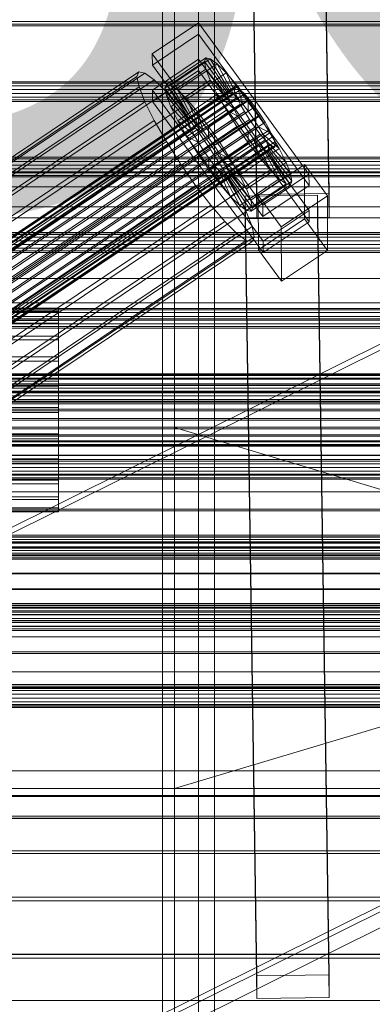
# Model space of a CAD drawing. Header units: millimetres. Extents: x -4395 to 65662, y -65530 to 6847.
# Tile 209 of 256: x 302 to 389, y -35399 to -35153. Entities that reach past the tile are written whole.
import ezdxf

# ---------------------------------------------------------------- set-up
doc = ezdxf.new("R2010")
doc.units = ezdxf.units.MM
for name, color, linetype, lineweight in [('COTAS_O', 1, 'Continuous', 0), ('frontal_briquetadora', 7, 'Continuous', 0), ('frontal_C01', 7, 'Continuous', 0), ('frontal_C02', 7, 'Continuous', 0), ('frontal_C03', 7, 'Continuous', 0), ('frontal_C04', 7, 'Continuous', 0), ('frontal_C05', 7, 'Continuous', 0), ('frontal_secador', 7, 'Continuous', 0)]:
    doc.layers.add(name, color=color, linetype=linetype, lineweight=lineweight)
doc.dimstyles.new('R19_100', dxfattribs={"dimtxt": 250, "dimasz": 150, "dimexe": 150, "dimexo": 80, "dimgap": 100, "dimtad": 1, "dimtih": 1, "dimtoh": 1, "dimdsep": 46, "dimcen": 0.09, "dimadec": 0, "dimazin": 0, "dimtfac": 1, "dimtdec": 4, "dimtofl": 0, "dimtmove": 0, "dimatfit": 3, "dimfxl": 1, "dimtolj": 1, "dimtzin": 0, "dimarcsym": 0})

# ---------------------------------------------------------------- blocks, each defined once
blk = doc.blocks.new('DIM_R33_49')
at = {"layer": 'COTAS_O'}
for p, q in [((-1480, -35300), (-1330, -35255)), ((490, -35300), (340, -35255)), ((-1480, -36000), (-1480, -35300)), ((-1480, -35300), (490, -35300)), ((-1480, -35300), (-1330, -35345)), ((490, -35300), (340, -35345)), ((490, -36000), (490, -35300))]:
    blk.add_line(p, q, dxfattribs=at)
blk.add_text('1970 O', height=250, dxfattribs=at).set_placement((-495, -35200))
blk = doc.blocks.new('DIM_R33_51')
at = {"layer": 'COTAS_O'}
for p, q in [((-1400, -35300), (-1250, -35255)), ((1400, -35300), (1250, -35255)), ((-1400, -36000), (-1400, -35300)), ((-1400, -35300), (1400, -35300)), ((-1400, -35300), (-1250, -35345)), ((1400, -35300), (1250, -35345)), ((1400, -36000), (1400, -35300))]:
    blk.add_line(p, q, dxfattribs=at)
blk.add_text('2800 O', height=250, dxfattribs=at).set_placement((0, -35200))

msp = doc.modelspace()

# ---------------------------------------------------------------- linework, layer by layer
at = {"layer": 'frontal_briquetadora'}
msp.add_line((340, -35980), (340, -34950), dxfattribs=at)
at = {"layer": 'frontal_C01'}
for p, q in [((334.501, -35161.827), (345.969, -35154.119)), ((345.969, -35154.119), (345.981, -35156.942)), ((345.969, -35154.119), (373.501, -35191.83)), ((345.981, -35156.942), (334.513, -35164.649)), ((373.513, -35194.653), (345.981, -35156.942)), ((334.513, -35164.649), (334.501, -35161.827)), ((362.033, -35199.538), (334.501, -35161.827)), ((334.513, -35164.649), (362.045, -35202.36)), ((334.539, -35170.859), (346.008, -35163.151)), ((337.64, -35170.346), (347.47, -35163.74)), ((338.005, -35169.467), (347.835, -35162.86)), ((339.088, -35169.664), (348.918, -35163.058)), ((340.816, -35170.926), (350.645, -35164.32)), ((346.008, -35163.151), (346.02, -35165.974)), ((346.008, -35163.151), (373.539, -35200.863)), ((347.835, -35162.86), (347.47, -35163.74)), ((347.47, -35163.74), (353.205, -35171.596)), ((347.47, -35163.74), (347.847, -35165.636)), ((348.918, -35163.058), (347.835, -35162.86)), ((347.835, -35162.86), (353.378, -35171.18)), ((350.645, -35164.32), (348.918, -35163.058)), ((348.918, -35163.058), (353.892, -35171.273)), ((352.899, -35166.559), (350.645, -35164.32)), ((350.645, -35164.32), (354.71, -35171.871)), ((146.872, -35290.214), (331.181, -35166.344)), ((148.32, -35290.478), (332.629, -35166.609)), ((331.181, -35166.344), (330.692, -35167.52)), ((332.629, -35166.609), (331.181, -35166.344)), ((334.938, -35168.295), (332.629, -35166.609)), ((346.02, -35165.974), (334.551, -35173.681)), ((338.017, -35172.243), (347.847, -35165.636)), ((343.069, -35173.165), (352.899, -35166.559)), ((373.551, -35203.685), (346.02, -35165.974)), ((347.847, -35165.636), (353.384, -35172.495)), ((347.847, -35165.636), (348.941, -35168.421)), ((355.525, -35169.623), (352.899, -35166.559)), ((352.899, -35166.559), (355.777, -35172.932)), ((146.383, -35291.389), (330.692, -35167.52)), ((150.629, -35292.165), (334.938, -35168.295)), ((330.692, -35167.52), (331.197, -35170.055)), ((337.95, -35171.289), (334.938, -35168.295)), ((337.64, -35170.346), (338.005, -35169.467)), ((343.549, -35177.786), (338.005, -35169.467)), ((338.005, -35169.467), (339.088, -35169.664)), ((344.062, -35177.88), (339.088, -35169.664)), ((339.088, -35169.664), (340.816, -35170.926)), ((339.111, -35175.027), (348.941, -35168.421)), ((345.695, -35176.23), (355.525, -35169.623)), ((348.941, -35168.421), (353.902, -35173.814)), ((348.941, -35168.421), (350.678, -35171.904)), ((358.345, -35173.304), (355.525, -35169.623)), ((355.525, -35169.623), (357.021, -35174.383)), ((141.045, -35314.183), (354.844, -35170.495)), ((141.218, -35313.767), (355.017, -35170.079)), ((141.224, -35315.082), (355.022, -35171.393)), ((141.731, -35313.861), (355.53, -35170.172)), ((142.549, -35314.458), (356.348, -35170.77)), ((143.617, -35315.519), (357.415, -35171.831)), ((146.887, -35293.925), (331.197, -35170.055)), ((153.641, -35295.158), (337.95, -35171.289)), ((331.197, -35170.055), (332.659, -35173.778)), ((334.551, -35173.681), (334.539, -35170.859)), ((362.071, -35208.57), (334.539, -35170.859)), ((343.376, -35178.203), (337.64, -35170.346)), ((338.017, -35172.243), (337.64, -35170.346)), ((341.461, -35175.386), (337.95, -35171.289)), ((343.554, -35179.101), (338.017, -35172.243)), ((339.111, -35175.027), (338.017, -35172.243)), ((344.88, -35178.477), (340.816, -35170.926)), ((340.816, -35170.926), (343.069, -35173.165)), ((340.848, -35178.51), (350.678, -35171.904)), ((353.205, -35171.596), (343.376, -35178.203)), ((353.378, -35171.18), (343.549, -35177.786)), ((353.892, -35171.273), (344.062, -35177.88)), ((354.71, -35171.871), (344.88, -35178.477)), ((350.678, -35171.904), (354.725, -35175.463)), ((350.678, -35171.904), (352.938, -35175.848)), ((353.205, -35171.596), (353.378, -35171.18)), ((353.384, -35172.495), (353.205, -35171.596)), ((353.378, -35171.18), (353.892, -35171.273)), ((353.892, -35171.273), (354.71, -35171.871)), ((354.71, -35171.871), (355.777, -35172.932)), ((355.017, -35170.079), (354.844, -35170.495)), ((354.844, -35170.495), (355.022, -35171.393)), ((355.53, -35170.172), (355.017, -35170.079)), ((355.022, -35171.393), (355.541, -35172.713)), ((356.348, -35170.77), (355.53, -35170.172)), ((357.415, -35171.831), (356.348, -35170.77)), ((358.659, -35173.282), (357.415, -35171.831)), ((141.742, -35316.401), (355.541, -35172.713)), ((142.565, -35318.051), (356.363, -35174.362)), ((144.861, -35316.971), (358.659, -35173.282)), ((148.35, -35297.647), (332.659, -35173.778)), ((332.659, -35173.778), (334.981, -35178.434)), ((334.551, -35173.681), (362.083, -35211.393)), ((345.947, -35179.538), (343.069, -35173.165)), ((343.069, -35173.165), (345.695, -35176.23)), ((353.384, -35172.495), (343.554, -35179.101)), ((353.902, -35173.814), (344.073, -35180.42)), ((355.777, -35172.932), (345.947, -35179.538)), ((357.021, -35174.383), (347.191, -35180.99)), ((358.345, -35173.304), (348.515, -35179.911)), ((353.902, -35173.814), (353.384, -35172.495)), ((354.725, -35175.463), (353.902, -35173.814)), ((355.541, -35172.713), (356.363, -35174.362)), ((355.777, -35172.932), (357.021, -35174.383)), ((356.363, -35174.362), (357.434, -35176.23)), ((357.021, -35174.383), (358.357, -35176.127)), ((358.357, -35176.127), (358.345, -35173.304)), ((361.166, -35177.35), (358.345, -35173.304)), ((359.995, -35175.026), (358.659, -35173.282)), ((143.635, -35319.919), (357.434, -35176.23)), ((359.995, -35175.026), (146.196, -35318.714)), ((147.533, -35320.631), (361.332, -35176.942)), ((157.152, -35299.255), (341.461, -35175.386)), ((344.073, -35180.42), (339.111, -35175.027)), ((340.848, -35178.51), (339.111, -35175.027)), ((345.231, -35180.306), (341.461, -35175.386)), ((343.108, -35182.454), (352.938, -35175.848)), ((354.725, -35175.463), (344.895, -35182.07)), ((347.191, -35180.99), (345.695, -35176.23)), ((345.695, -35176.23), (348.515, -35179.911)), ((348.527, -35182.733), (358.357, -35176.127)), ((352.938, -35175.848), (355.796, -35177.332)), ((352.938, -35175.848), (355.569, -35179.984)), ((355.796, -35177.332), (354.725, -35175.463)), ((357.434, -35176.23), (358.68, -35178.19)), ((358.357, -35176.127), (359.693, -35178.043)), ((361.332, -35176.942), (359.995, -35175.026)), ((362.578, -35178.901), (361.332, -35176.942)), ((144.881, -35321.878), (358.68, -35178.19)), ((148.779, -35322.59), (362.578, -35178.901)), ((150.672, -35302.303), (334.981, -35178.434)), ((334.981, -35178.434), (338.003, -35183.706)), ((344.895, -35182.07), (340.848, -35178.51)), ((343.108, -35182.454), (340.848, -35178.51)), ((343.549, -35177.786), (343.376, -35178.203)), ((343.376, -35178.203), (343.554, -35179.101)), ((344.062, -35177.88), (343.549, -35177.786)), ((343.554, -35179.101), (344.073, -35180.42)), ((344.88, -35178.477), (344.062, -35177.88)), ((345.947, -35179.538), (344.88, -35178.477)), ((347.191, -35180.99), (345.947, -35179.538)), ((355.796, -35177.332), (345.966, -35183.938)), ((357.042, -35179.291), (347.212, -35185.897)), ((359.693, -35178.043), (349.863, -35184.65)), ((351.336, -35183.957), (361.166, -35177.35)), ((355.569, -35179.984), (357.042, -35179.291)), ((357.042, -35179.291), (355.796, -35177.332)), ((358.378, -35181.207), (357.042, -35179.291)), ((358.68, -35178.19), (360.017, -35180.106)), ((361.166, -35177.35), (359.693, -35178.043)), ((359.693, -35178.043), (360.939, -35180.003)), ((363.797, -35181.486), (361.166, -35177.35)), ((363.648, -35180.77), (362.578, -35178.901)), ((146.218, -35323.795), (360.017, -35180.106)), ((147.554, -35325.538), (361.352, -35181.85)), ((149.85, -35324.458), (363.648, -35180.77)), ((345.231, -35180.306), (160.922, -35304.176)), ((344.073, -35180.42), (344.895, -35182.07)), ((344.895, -35182.07), (345.966, -35183.938)), ((349.002, -35185.715), (345.231, -35180.306)), ((345.739, -35186.59), (355.569, -35179.984)), ((348.527, -35182.733), (347.191, -35180.99)), ((348.515, -35179.911), (348.527, -35182.733)), ((348.515, -35179.911), (351.336, -35183.957)), ((358.378, -35181.207), (348.548, -35187.814)), ((360.939, -35180.003), (351.109, -35186.609)), ((362.01, -35181.871), (352.18, -35188.477)), ((353.967, -35188.093), (363.797, -35181.486)), ((355.569, -35179.984), (358.39, -35184.03)), ((358.39, -35184.03), (358.378, -35181.207)), ((359.714, -35182.951), (358.378, -35181.207)), ((360.017, -35180.106), (361.352, -35181.85)), ((363.797, -35181.486), (360.939, -35180.003)), ((360.939, -35180.003), (362.01, -35181.871)), ((361.352, -35181.85), (362.596, -35183.301)), ((366.057, -35185.43), (362.01, -35181.871)), ((362.01, -35181.871), (362.833, -35183.52)), ((364.471, -35182.419), (363.648, -35180.77)), ((366.057, -35185.43), (363.797, -35181.486)), ((148.798, -35326.99), (362.596, -35183.301)), ((149.865, -35328.05), (363.664, -35184.362)), ((150.672, -35326.108), (364.471, -35182.419)), ((151.191, -35327.427), (364.989, -35183.738)), ((153.694, -35307.576), (338.003, -35183.706)), ((338.003, -35183.706), (341.52, -35189.236)), ((345.966, -35183.938), (343.108, -35182.454)), ((345.739, -35186.59), (343.108, -35182.454)), ((345.966, -35183.938), (347.212, -35185.897)), ((349.863, -35184.65), (348.527, -35182.733)), ((348.56, -35190.636), (358.39, -35184.03)), ((349.863, -35184.65), (351.336, -35183.957)), ((359.714, -35182.951), (349.884, -35189.557)), ((360.958, -35184.402), (351.128, -35191.009)), ((351.336, -35183.957), (353.967, -35188.093)), ((362.833, -35183.52), (353.003, -35190.127)), ((358.39, -35184.03), (361.21, -35187.711)), ((361.21, -35187.711), (359.714, -35182.951)), ((360.958, -35184.402), (359.714, -35182.951)), ((363.836, -35190.775), (360.958, -35184.402)), ((362.025, -35185.463), (360.958, -35184.402)), ((362.596, -35183.301), (363.664, -35184.362)), ((367.794, -35188.913), (362.833, -35183.52)), ((362.833, -35183.52), (363.351, -35184.839)), ((363.664, -35184.362), (364.482, -35184.96)), ((364.989, -35183.738), (364.471, -35182.419)), ((365.168, -35184.637), (364.989, -35183.738)), ((150.683, -35328.648), (364.482, -35184.96)), ((151.196, -35328.742), (364.995, -35185.053)), ((151.369, -35328.325), (365.168, -35184.637)), ((164.693, -35309.585), (349.002, -35185.715)), ((347.212, -35185.897), (345.739, -35186.59)), ((348.56, -35190.636), (345.739, -35186.59)), ((347.212, -35185.897), (348.548, -35187.814)), ((352.519, -35191.245), (349.002, -35185.715)), ((351.109, -35186.609), (349.863, -35184.65)), ((352.18, -35188.477), (351.109, -35186.609)), ((351.109, -35186.609), (353.967, -35188.093)), ((362.025, -35185.463), (352.196, -35192.069)), ((362.843, -35186.061), (353.014, -35192.667)), ((363.351, -35184.839), (353.521, -35191.446)), ((363.357, -35186.154), (353.527, -35192.761)), ((363.53, -35185.738), (353.7, -35192.344)), ((356.228, -35192.037), (366.057, -35185.43)), ((366.09, -35193.014), (362.025, -35185.463)), ((362.843, -35186.061), (362.025, -35185.463)), ((367.817, -35194.276), (362.843, -35186.061)), ((363.357, -35186.154), (362.843, -35186.061)), ((368.888, -35191.698), (363.351, -35184.839)), ((363.351, -35184.839), (363.53, -35185.738)), ((363.53, -35185.738), (363.357, -35186.154)), ((368.9, -35194.474), (363.357, -35186.154)), ((369.265, -35193.594), (363.53, -35185.738)), ((364.482, -35184.96), (364.995, -35185.053)), ((364.995, -35185.053), (365.168, -35184.637)), ((367.794, -35188.913), (366.057, -35185.43)), ((157.211, -35313.105), (341.52, -35189.236)), ((341.52, -35189.236), (345.291, -35194.645)), ((348.548, -35187.814), (348.56, -35190.636)), ((348.548, -35187.814), (349.884, -35189.557)), ((351.38, -35194.317), (361.21, -35187.711)), ((353.003, -35190.127), (352.18, -35188.477)), ((352.18, -35188.477), (356.228, -35192.037)), ((353.967, -35188.093), (356.228, -35192.037)), ((357.964, -35195.519), (367.794, -35188.913)), ((360.882, -35197.12), (372.35, -35189.412)), ((361.21, -35187.711), (363.836, -35190.775)), ((368.888, -35191.698), (367.794, -35188.913)), ((372.35, -35189.412), (372.408, -35202.961)), ((372.35, -35189.412), (378.086, -35197.269)), ((168.21, -35315.114), (352.519, -35191.245)), ((351.38, -35194.317), (348.56, -35190.636)), ((349.884, -35189.557), (351.38, -35194.317)), ((349.884, -35189.557), (351.128, -35191.009)), ((351.128, -35191.009), (354.006, -35197.381)), ((351.128, -35191.009), (352.196, -35192.069)), ((355.541, -35196.517), (352.519, -35191.245)), ((353.521, -35191.446), (353.003, -35190.127)), ((353.003, -35190.127), (357.964, -35195.519)), ((353.7, -35192.344), (353.521, -35191.446)), ((353.521, -35191.446), (359.058, -35198.304)), ((354.006, -35197.381), (363.836, -35190.775)), ((359.058, -35198.304), (368.888, -35191.698)), ((373.501, -35191.83), (362.033, -35199.538)), ((363.836, -35190.775), (366.09, -35193.014)), ((369.265, -35193.594), (368.888, -35191.698)), ((373.513, -35194.653), (373.501, -35191.83)), ((354.006, -35197.381), (351.38, -35194.317)), ((352.196, -35192.069), (356.26, -35199.621)), ((352.196, -35192.069), (353.014, -35192.667)), ((353.014, -35192.667), (357.987, -35200.882)), ((353.014, -35192.667), (353.527, -35192.761)), ((353.527, -35192.761), (353.7, -35192.344)), ((353.527, -35192.761), (359.07, -35201.08)), ((353.7, -35192.344), (359.436, -35200.201)), ((356.228, -35192.037), (357.964, -35195.519)), ((356.26, -35199.621), (366.09, -35193.014)), ((357.987, -35200.882), (367.817, -35194.276)), ((359.436, -35200.201), (369.265, -35193.594)), ((366.09, -35193.014), (367.817, -35194.276)), ((367.817, -35194.276), (368.9, -35194.474)), ((368.9, -35194.474), (369.265, -35193.594)), ((160.982, -35318.514), (345.291, -35194.645)), ((171.232, -35320.386), (355.541, -35196.517)), ((345.291, -35194.645), (349.061, -35199.565)), ((357.863, -35201.173), (355.541, -35196.517)), ((357.964, -35195.519), (359.058, -35198.304)), ((359.07, -35201.08), (368.9, -35194.474)), ((362.045, -35202.36), (373.513, -35194.653)), ((356.26, -35199.621), (354.006, -35197.381)), ((357.646, -35197.34), (375.644, -35197.095)), ((357.646, -35202.985), (357.646, -35197.34)), ((360.514, -35391.715), (357.646, -35197.34)), ((359.058, -35198.304), (359.436, -35200.201)), ((360.939, -35210.668), (360.882, -35197.12)), ((366.618, -35204.976), (360.882, -35197.12)), ((378.086, -35197.269), (366.618, -35204.976)), ((375.644, -35197.095), (375.644, -35202.741)), ((375.644, -35197.095), (378.512, -35391.471)), ((378.143, -35210.817), (378.086, -35197.269)), ((164.752, -35323.435), (349.061, -35199.565)), ((173.554, -35325.042), (357.863, -35201.173)), ((349.061, -35199.565), (352.572, -35203.662)), ((357.987, -35200.882), (356.26, -35199.621)), ((359.326, -35204.896), (357.863, -35201.173)), ((359.07, -35201.08), (357.987, -35200.882)), ((359.436, -35200.201), (359.07, -35201.08)), ((362.033, -35199.538), (362.045, -35202.36)), ((373.539, -35200.863), (362.071, -35208.57)), ((373.551, -35203.685), (373.539, -35200.863)), ((168.263, -35327.531), (352.572, -35203.662)), ((352.572, -35203.662), (355.584, -35206.656)), ((375.644, -35202.741), (357.646, -35202.985)), ((360.514, -35397.361), (357.646, -35202.985)), ((372.408, -35202.961), (360.939, -35210.668)), ((362.083, -35211.393), (373.551, -35203.685)), ((378.143, -35210.817), (372.408, -35202.961)), ((378.512, -35397.116), (375.644, -35202.741)), ((171.275, -35330.525), (355.584, -35206.656)), ((175.016, -35328.765), (359.326, -35204.896)), ((355.584, -35206.656), (357.893, -35208.342)), ((359.83, -35207.431), (359.326, -35204.896)), ((366.618, -35204.976), (366.675, -35218.525)), ((173.584, -35332.211), (357.893, -35208.342)), ((175.032, -35332.476), (359.341, -35208.607)), ((175.521, -35331.3), (359.83, -35207.431)), ((357.893, -35208.342), (359.341, -35208.607)), ((359.341, -35208.607), (359.83, -35207.431)), ((362.071, -35208.57), (362.083, -35211.393)), ((360.939, -35210.668), (366.675, -35218.525)), ((366.675, -35218.525), (378.143, -35210.817)), ((-550, -35223.875), (550, -35223.875)), ((-311.15, -35225.234), (311.15, -35225.234)), ((-311.15, -35225.939), (311.15, -35225.939)), ((-311.15, -35226.26), (311.15, -35226.26)), ((311.15, -35225.939), (311.15, -35225.234)), ((311.15, -35225.234), (311.15, -35226.26)), ((311.15, -35228.327), (311.15, -35225.939)), ((311.15, -35226.26), (311.15, -35228.945)), ((-550, -35227.875), (550, -35227.875)), ((-311.15, -35228.327), (311.15, -35228.327)), ((311.15, -35232.234), (311.15, -35228.327)), ((-311.15, -35228.945), (311.15, -35228.945)), ((311.15, -35228.945), (311.15, -35233.109)), ((-311.15, -35232.234), (311.15, -35232.234)), ((-311.15, -35233.109), (311.15, -35233.109)), ((311.15, -35237.395), (311.15, -35232.234)), ((311.15, -35233.109), (311.15, -35238.466)), ((-311.15, -35237.395), (311.15, -35237.395)), ((-311.15, -35238.466), (311.15, -35238.466)), ((311.15, -35243.458), (311.15, -35237.395)), ((311.15, -35238.466), (311.15, -35244.652)), ((-440, -35241.629), (440, -35241.629)), ((-440, -35241.879), (440, -35241.879)), ((-440, -35241.993), (440, -35241.993)), ((-440, -35242.725), (440, -35242.725)), ((-440, -35242.944), (440, -35242.944)), ((311.15, -35243.458), (-311.15, -35243.458)), ((311.15, -35250.008), (311.15, -35243.458)), ((-440, -35244.11), (440, -35244.11)), ((-440, -35244.42), (440, -35244.42)), ((-311.15, -35244.652), (311.15, -35244.652)), ((311.15, -35244.652), (311.15, -35251.245)), ((-440, -35245.938), (440, -35245.938)), ((-440, -35246.318), (440, -35246.318)), ((440, -35248.086), (-440, -35248.086)), ((-440, -35248.51), (440, -35248.51)), ((-440, -35250.408), (440, -35250.408)), ((-311.15, -35250.008), (311.15, -35250.008)), ((311.15, -35256.602), (311.15, -35250.008)), ((-440, -35250.846), (440, -35250.846)), ((-440, -35252.744), (440, -35252.744)), ((-440, -35253.167), (440, -35253.167)), ((-311.15, -35251.245), (311.15, -35251.245)), ((311.15, -35251.245), (311.15, -35257.796)), ((-440, -35254.936), (440, -35254.936)), ((-440, -35255.315), (440, -35255.315)), ((-440, -35256.834), (440, -35256.834)), ((-440, -35257.144), (440, -35257.144)), ((-311.15, -35256.602), (311.15, -35256.602)), ((-311.15, -35257.796), (311.15, -35257.796)), ((311.15, -35262.788), (311.15, -35256.602)), ((311.15, -35257.796), (311.15, -35263.858)), ((-440, -35258.309), (440, -35258.309)), ((-440, -35258.528), (440, -35258.528)), ((-440, -35259.261), (440, -35259.261)), ((-440, -35259.374), (440, -35259.374)), ((-440, -35259.624), (440, -35259.624)), ((-311.15, -35262.788), (311.15, -35262.788)), ((311.15, -35268.145), (311.15, -35262.788)), ((-311.15, -35263.858), (311.15, -35263.858)), ((311.15, -35263.858), (311.15, -35269.019)), ((-311.15, -35268.145), (311.15, -35268.145)), ((-311.15, -35269.019), (311.15, -35269.019)), ((311.15, -35272.308), (311.15, -35268.145)), ((311.15, -35269.019), (311.15, -35272.926)), ((-450, -35271.033), (450, -35271.033)), ((-311.15, -35272.308), (311.15, -35272.308)), ((-311.15, -35272.926), (311.15, -35272.926)), ((311.15, -35274.994), (311.15, -35272.308)), ((311.15, -35272.926), (311.15, -35275.314)), ((-311.15, -35274.994), (311.15, -35274.994)), ((-311.15, -35275.314), (311.15, -35275.314)), ((311.15, -35276.019), (311.15, -35274.994)), ((311.15, -35275.314), (311.15, -35276.019)), ((-311.15, -35276.019), (311.15, -35276.019)), ((450, -35282.323), (-450, -35282.323)), ((450, -35304.61), (-450, -35304.61)), ((-450, -35315.9), (450, -35315.9)), ((-425, -35386.353), (425, -35386.353)), ((378.512, -35391.471), (360.514, -35391.715)), ((360.514, -35391.715), (360.514, -35397.361)), ((378.512, -35397.116), (378.512, -35391.471)), ((425, -35397.865), (-425, -35397.865)), ((360.514, -35397.361), (378.512, -35397.116))]:
    msp.add_line(p, q, dxfattribs=at)
at = {"layer": 'frontal_C02'}
for p, q in [((360.514, -35196.859), (357.646, -35003.454)), ((375.644, -35003.211), (378.512, -35196.616)), ((360.514, -35202.821), (357.646, -35009.416)), ((378.512, -35202.577), (375.644, -35009.172)), ((-425, -35191.263), (425, -35191.263)), ((378.512, -35196.616), (360.514, -35196.859)), ((378.512, -35202.577), (378.512, -35196.616)), ((360.514, -35196.859), (360.514, -35202.821)), ((425, -35202.717), (-425, -35202.717)), ((360.514, -35202.821), (378.512, -35202.577)), ((425, -35206.404), (-425, -35206.404)), ((-425, -35217.858), (425, -35217.858)), ((-450, -35307.157), (450, -35307.157)), ((450, -35319.079), (-450, -35319.079)), ((450, -35340.567), (-450, -35340.567)), ((-450, -35352.489), (450, -35352.489))]:
    msp.add_line(p, q, dxfattribs=at)
at = {"layer": 'frontal_C03'}
for p, q in [((1270, -35153.784), (-1230, -35153.784)), ((1270, -35154.45), (-1230, -35154.45)), ((1270, -35154.836), (-1230, -35154.836)), ((1270, -35168.767), (-1230, -35168.767)), ((1270, -35169.153), (-1230, -35169.153)), ((1270, -35169.819), (-1230, -35169.819)), ((-1230, -35170.751), (1270, -35170.751)), ((1270, -35171.693), (-1230, -35171.693)), ((1270, -35172.625), (-1230, -35172.625)), ((1270, -35173.291), (-1230, -35173.291)), ((1270, -35173.677), (-1230, -35173.677)), ((1270, -35187.608), (-1230, -35187.608)), ((1270, -35187.994), (-1230, -35187.994)), ((1270, -35188.66), (-1230, -35188.66)), ((-1230, -35189.592), (1270, -35189.592)), ((1270, -35190.534), (-1230, -35190.534)), ((1270, -35191.466), (-1230, -35191.466)), ((1270, -35192.132), (-1230, -35192.132)), ((1270, -35192.518), (-1230, -35192.518)), ((1270, -35206.449), (-1230, -35206.449)), ((1270, -35206.835), (-1230, -35206.835)), ((1270, -35207.501), (-1230, -35207.501)), ((-1230, -35208.433), (1270, -35208.433)), ((1270, -35209.375), (-1230, -35209.375)), ((1270, -35210.307), (-1230, -35210.307)), ((1270, -35210.973), (-1230, -35210.973)), ((1270, -35211.359), (-1230, -35211.359)), ((1270, -35225.29), (-1230, -35225.29)), ((1270, -35225.676), (-1230, -35225.676)), ((1270, -35226.342), (-1230, -35226.342)), ((-1230, -35227.274), (1270, -35227.274)), ((1270, -35228.216), (-1230, -35228.216)), ((1270, -35229.148), (-1230, -35229.148)), ((1270, -35229.814), (-1230, -35229.814)), ((1270, -35230.2), (-1230, -35230.2)), ((1270, -35244.131), (-1230, -35244.131)), ((1270, -35244.517), (-1230, -35244.517)), ((1270, -35245.183), (-1230, -35245.183)), ((-1230, -35246.115), (1270, -35246.115)), ((1270, -35247.057), (-1230, -35247.057)), ((1270, -35247.989), (-1230, -35247.989)), ((1270, -35248.655), (-1230, -35248.655)), ((1270, -35249.041), (-1230, -35249.041)), ((1270, -35261.899), (-1230, -35261.899)), ((1270, -35261.984), (-1230, -35261.984)), ((1270, -35262.972), (-1230, -35262.972)), ((1270, -35263.358), (-1230, -35263.358)), ((1270, -35264.024), (-1230, -35264.024)), ((-1230, -35264.956), (1270, -35264.956)), ((1270, -35265.898), (-1230, -35265.898)), ((1270, -35266.599), (-1230, -35266.599)), ((1270, -35266.83), (-1230, -35266.83)), ((1270, -35266.841), (-1230, -35266.841)), ((1270, -35267.496), (-1230, -35267.496)), ((1270, -35267.882), (-1230, -35267.882)), ((1270, -35275.367), (-1230, -35275.367)), ((1270, -35275.729), (-1230, -35275.729)), ((1270, -35281.813), (-1230, -35281.813)), ((1270, -35282.199), (-1230, -35282.199)), ((1516, -35283.505), (-1476, -35283.505)), ((1516, -35283.532), (-1476, -35283.532)), ((1516, -35284.974), (-1476, -35284.974)), ((1516, -35285.049), (-1476, -35285.049)), ((1270, -35282.865), (-1230, -35282.865)), ((-1230, -35283.797), (1270, -35283.797)), ((1270, -35284.739), (-1230, -35284.739)), ((1270, -35285.671), (-1230, -35285.671)), ((1270, -35286.337), (-1230, -35286.337)), ((1270, -35286.723), (-1230, -35286.723)), ((1270, -35286.87), (-1230, -35286.87)), ((-1230, -35287.297), (1270, -35287.297)), ((1516, -35287.714), (-1476, -35287.714)), ((1516, -35287.827), (-1476, -35287.827)), ((1516, -35291.308), (-1476, -35291.308)), ((-1476, -35291.442), (1516, -35291.442)), ((1516, -35295.21), (-1476, -35295.21)), ((1516, -35295.344), (-1476, -35295.344)), ((1516, -35298.825), (-1476, -35298.825)), ((1516, -35298.938), (-1476, -35298.938)), ((1270, -35299.355), (-1230, -35299.355)), ((1270, -35299.782), (-1230, -35299.782)), ((1516, -35301.603), (-1476, -35301.603)), ((1516, -35301.678), (-1476, -35301.678)), ((1270, -35300.654), (-1230, -35300.654)), ((1270, -35301.04), (-1230, -35301.04)), ((1270, -35301.706), (-1230, -35301.706)), ((1516, -35303.12), (-1476, -35303.12)), ((1516, -35303.147), (-1476, -35303.147)), ((-1230, -35302.638), (1270, -35302.638)), ((1270, -35303.58), (-1230, -35303.58)), ((1270, -35304.512), (-1230, -35304.512)), ((1270, -35305.178), (-1230, -35305.178)), ((1270, -35305.564), (-1230, -35305.564)), ((1270, -35310.923), (-1230, -35310.923)), ((1270, -35311.285), (-1230, -35311.285)), ((1270, -35319.495), (-1230, -35319.495)), ((1270, -35319.811), (-1230, -35319.811)), ((1270, -35319.881), (-1230, -35319.881)), ((1270, -35320.053), (-1230, -35320.053)), ((1270, -35320.547), (-1230, -35320.547)), ((-1230, -35321.479), (1270, -35321.479)), ((1270, -35322.421), (-1230, -35322.421)), ((1270, -35323.353), (-1230, -35323.353)), ((1270, -35324.019), (-1230, -35324.019)), ((1270, -35324.405), (-1230, -35324.405)), ((1270, -35324.668), (-1230, -35324.668)), ((1270, -35324.753), (-1230, -35324.753)), ((1270, -35345.002), (-1230, -35345.002)), ((1270, -35346.683), (-1230, -35346.683)), ((1270, -35346.933), (-1230, -35346.933)), ((1270, -35351.912), (-1230, -35351.912)), ((1270, -35352.402), (-1230, -35352.402)), ((1270, -35360.488), (-1230, -35360.488)), ((1270, -35361.199), (-1230, -35361.199)), ((1270, -35372.081), (-1230, -35372.081)), ((1270, -35372.986), (-1230, -35372.986)), ((1270, -35386.246), (-1230, -35386.246)), ((1270, -35387.31), (-1230, -35387.31))]:
    msp.add_line(p, q, dxfattribs=at)
at = {"layer": 'frontal_C04'}
for p, q in [((346, -34765.256), (346, -35988)), ((350, -35988), (350, -34765.256))]:
    msp.add_line(p, q, dxfattribs=at)
at = {"layer": 'frontal_C05'}
for p, q in [((337, -34852), (337, -35988)), ((340, -35988), (340, -34852))]:
    msp.add_line(p, q, dxfattribs=at)
at = {"layer": 'frontal_secador'}
for p, q in [((1242, -34810), (197, -35331)), ((200, -35331), (1245, -34810)), ((197, -35471), (1242, -34950)), ((200, -35471), (1245, -34950)), ((1245, -34954), (200, -35475)), ((-1250, -35195), (1250, -35195)), ((-1250, -35200), (1250, -35200))]:
    msp.add_line(p, q, dxfattribs=at)

# ---------------------------------------------------------------- dimensions: what is measured, and where the dimension line sits
at = {"layer": 'COTAS_O'}
for p1, p2, picture, middle in [((-1480, -36000), (490, -36000), 'DIM_R33_49', (-495, -35300)), ((-1400, -36000), (1400, -36000), 'DIM_R33_51', (0, -35300))]:
    dim = msp.add_aligned_dim(p1=p1, p2=p2, distance=700, text='<> O', dimstyle='R19_100', dxfattribs=at)
    dim.commit()
    dim.dimension.update_dxf_attribs({"geometry": picture, "text_midpoint": middle})

doc.saveas('drawing.dxf')
